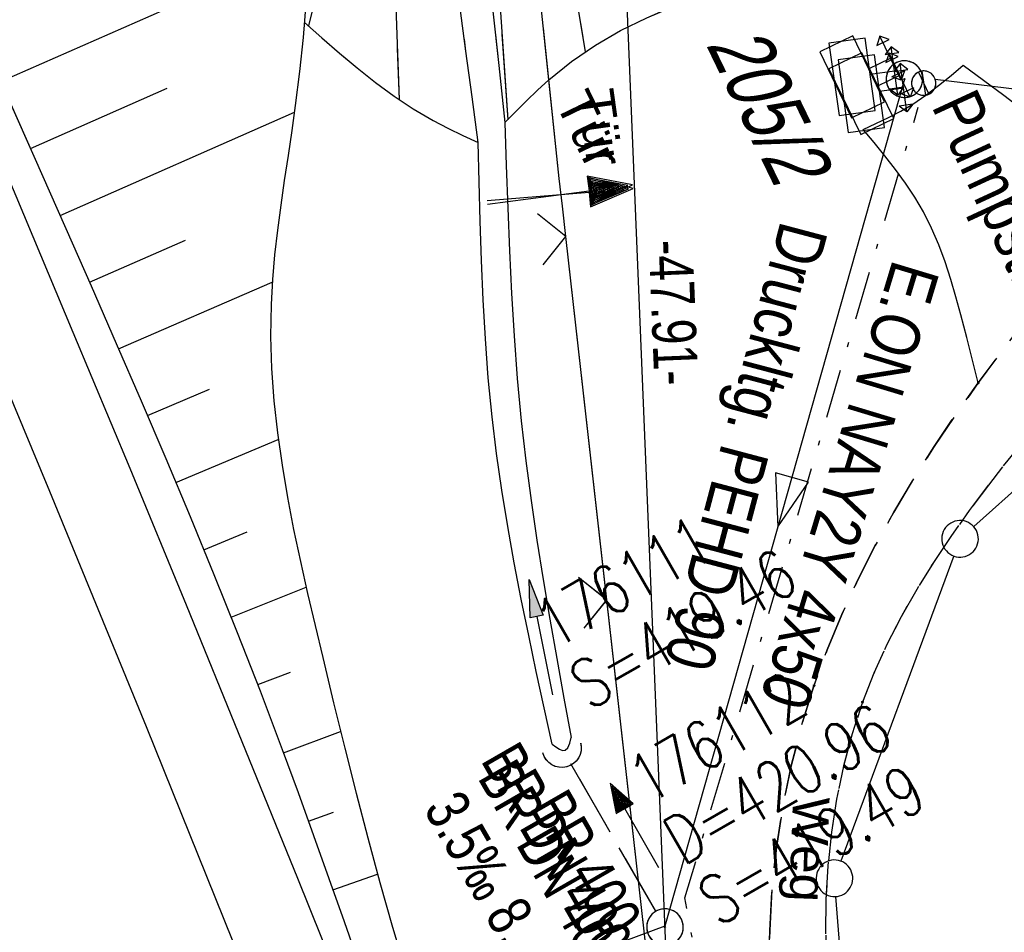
# Model space of a CAD drawing. Extents: x 508513 to 509174, y 450079 to 451036.
# Tile 8 of 51: x 509019 to 509059, y 450170 to 450207. Entities that reach past the tile are written whole.
import ezdxf
from ezdxf.enums import TextEntityAlignment as Align

# ---------------------------------------------------------------- set-up
doc = ezdxf.new("R2010")
doc.units = 0
doc.header["$LTSCALE"] = 10
doc.header["$MEASUREMENT"] = 0
for name, pattern in [('AUSGEZOGEN', [0]), ('LT00', [0]), ('LT08', [0.42, 0.2, -0.1, 0.02, -0.1]), ('LT11', [0.3, 0.2, -0.1]), ('LT12', [0.4, 0.3, -0.1]), ('STRICHLINIE2', [0.375, 0.25, -0.125])]:
    doc.linetypes.add(name, pattern=pattern)
doc.layers.get('0').update_dxf_attribs({"linetype": 'LT00'})
for name, color, linetype in [('--EK_FBR', 250, 'LT00'), ('--EK_Halt-Pfeil', 4, 'LT00'), ('--EK_Haltung', 7, 'STRICHLINIE2'), ('--EK_Haltung-Text', 140, 'LT00'), ('--EK_Schacht-Text', 5, 'LT00'), ('--EL_DFK_AB_L', 21, 'LT00'), ('--EL_Halt-Pfeil', 4, 'LT00'), ('--EL_Haltung', 182, 'STRICHLINIE2'), ('--EL_Haltung-Text', 182, 'LT00'), ('ABSTAND', 8, 'LT00'), ('ABWASSERLTG', 24, 'LT00'), ('ABWASSERLTG_FLIEßPF', 26, 'Continuous'), ('ABWASSERLTG_TEXT', 26, 'Continuous'), ('DFK_AB_L', 21, 'LT00'), ('DFK_FLUR_NR', 250, 'LT00'), ('DFK_GZPKT', 250, 'LT00'), ('DFK_KATASTER', 250, 'LT00'), ('DL', 182, 'LT12'), ('DL_PFEIL', 201, 'LT00'), ('DL_TEXT', 182, 'LT00'), ('FELDWEG_TEXT', 250, 'Continuous'), ('PFEIL', 140, 'AUSGEZOGEN'), ('STROM_TEXT', 80, 'Continuous'), ('STROM_UNTER', 80, 'LT08'), ('TOR_TEXT_A', 11, 'Continuous'), ('TOR_TEXT_B', 11, 'Continuous'), ('V122_AFBR_BAB', 250, 'LT00'), ('V122_BOESCH', 250, 'LT00'), ('V122_BOSCHUNG', 250, 'LT00'), ('V122_FELDWEG', 250, 'LT11'), ('V122_GRABEN', 250, 'LT00'), ('V122_KA_PRUF', 182, 'LT00'), ('V122_LD_MARK', 250, 'LT00'), ('V122_RAUHGE', 250, 'LT00'), ('V122_STROM', 80, 'LT00'), ('V122_TOR', 10, 'LT00'), ('V122_UK_DURCH', 182, 'LT00'), ('V122_W_SCHIEB', 130, 'LT00'), ('V122_ZAUN', 40, 'LT00'), ('V123_AFBR_BAB', 250, 'LT00'), ('V123_BOESCH', 250, 'LT00'), ('V123_BOSCHUNG', 250, 'LT00'), ('V123_FELDWEG', 250, 'LT11'), ('V123_GRABEN', 250, 'LT00'), ('V123_KA_PRUF', 182, 'LT00'), ('V123_LD_MARK', 250, 'LT00'), ('V123_RAUHGE', 250, 'LT00'), ('V123_STROM', 80, 'LT00'), ('V123_TOR', 10, 'LT00'), ('V123_UK_DURCH', 182, 'LT00'), ('V123_W_SCHIEB', 130, 'LT00'), ('V123_ZAUN', 40, 'LT00')]:
    doc.layers.add(name, color=color, linetype=linetype)
doc.styles.add('Beschrift', font='ARIAL.TTF')
doc.styles.add('Haltungsbeschriftung', font='ARIAL.TTF', dxfattribs={"width": 0.75})
doc.styles.add('schachtbeschriftung', font='romans.shx', dxfattribs={"width": 0.75, "height": 2})
doc.styles.get("Standard").update_dxf_attribs({"font": 'ARIAL.TTF'})
doc.styles.add('Versorgungsltg', font='ARIAL.TTF', dxfattribs={"width": 0.8, "height": 2})

# ---------------------------------------------------------------- blocks, each defined once
blk = doc.blocks.new('SYMB7010')
at = {"color": 0, "linetype": 'ByBlock'}
for points in [[(-0.031408, 0.499213), (-0.093728, 0.49134), (-0.15457, 0.475719), (-0.212975, 0.452595), (-0.268021, 0.422333), (-0.31884, 0.385411), (-0.36463, 0.342411), (-0.40467, 0.29401), (-0.438329, 0.240973), (-0.465074, 0.184136), (-0.484486, 0.124395), (-0.496256, 0.062692), (-0.5002, 0)], [(0.5002, 0), (0.496256, 0.062692), (0.484485, 0.124395), (0.465074, 0.184136), (0.438329, 0.240973), (0.40467, 0.29401), (0.36463, 0.342411), (0.31884, 0.385411), (0.268021, 0.422333), (0.212975, 0.452595), (0.15457, 0.475719), (0.093728, 0.49134), (0.031408, 0.499213), (-0.031408, 0.499213)], [(-0.5002, 0), (-0.496256, -0.062692), (-0.484486, -0.124395), (-0.465075, -0.184136), (-0.438329, -0.240973), (-0.404671, -0.29401), (-0.36463, -0.342411), (-0.31884, -0.385411), (-0.268021, -0.422333), (-0.212975, -0.452595), (-0.154571, -0.475719), (-0.093728, -0.49134), (-0.031408, -0.499213), (0.031408, -0.499213)], [(0.031408, -0.499213), (0.093728, -0.491341), (0.15457, -0.475719), (0.212975, -0.452595), (0.268021, -0.422333), (0.31884, -0.385411), (0.36463, -0.342411), (0.404671, -0.294011), (0.438329, -0.240974), (0.465075, -0.184136), (0.484486, -0.124395), (0.496256, -0.062692), (0.500201, 0)]]:
    blk.add_lwpolyline(points, dxfattribs=at)
blk = doc.blocks.new('SYMB0011')
at = {"color": 0, "linetype": 'ByBlock'}
for p, q in [((0.5, 0), (-0.5, 0)), ((0, 0.5), (0, -0.5))]:
    blk.add_line(p, q, dxfattribs=at)
blk = doc.blocks.new('SYMB0003')
at = {"color": 0, "linetype": 'ByBlock'}
for p, q in [((-0.015712, 0), (0.010166, 0.012015)), ((0, -0.021257), (-0.015712, 0)), ((0.010166, 0.012015), (0, -0.021257))]:
    blk.add_line(p, q, dxfattribs=at)
for points in [[(-0.031395, 0.499013), (-0.093691, 0.491144), (-0.154509, 0.475528), (-0.21289, 0.452414), (-0.267913, 0.422164), (-0.318712, 0.385257), (-0.364484, 0.342274), (-0.404509, 0.293893), (-0.438154, 0.240877), (-0.464888, 0.184062), (-0.484292, 0.124345), (-0.496058, 0.062667), (-0.5, 0)], [(0.5, 0), (0.496057, 0.062667), (0.484292, 0.124345), (0.464888, 0.184062), (0.438153, 0.240877), (0.404509, 0.293893), (0.364484, 0.342274), (0.318712, 0.385257), (0.267913, 0.422164), (0.21289, 0.452414), (0.154509, 0.475528), (0.093691, 0.491144), (0.031395, 0.499013), (-0.031395, 0.499013)], [(-0.5, 0), (-0.496058, -0.062667), (-0.484292, -0.124345), (-0.464888, -0.184062), (-0.438154, -0.240877), (-0.404509, -0.293893), (-0.364485, -0.342274), (-0.318712, -0.385257), (-0.267914, -0.422164), (-0.21289, -0.452414), (-0.154509, -0.475529), (-0.093691, -0.491144), (-0.031395, -0.499014), (0.031395, -0.499014)], [(0.031395, -0.499014), (0.093691, -0.491144), (0.154509, -0.475529), (0.21289, -0.452414), (0.267914, -0.422164), (0.318712, -0.385257), (0.364485, -0.342274), (0.404509, -0.293893), (0.438154, -0.240877), (0.464889, -0.184062), (0.484292, -0.124345), (0.496058, -0.062667), (0.5, 0)]]:
    blk.add_lwpolyline(points, dxfattribs=at)
blk = doc.blocks.new('SYMB0070')
at = {"color": 0, "linetype": 'ByBlock'}
for p, q in [((0.5, 0), (0.2, 0.1)), ((0.2, 0.1), (0.2, 0)), ((0.468, 0), (0.21, 0.086)), ((0.21, 0.086), (0.21, -0.086)), ((-0.5, 0), (0.2, 0)), ((0.21, -0.086), (0.468, 0)), ((0.22, -0.072), (0.437, 0)), ((0.23, -0.058), (0.405, 0)), ((0.24, -0.045), (0.374, 0)), ((0.342, 0), (0.25, 0.031)), ((0.25, 0.031), (0.25, -0.031)), ((0.25, -0.031), (0.342, 0)), ((0.26, -0.017), (0.31, 0)), ((0.27, -0.003), (0.279, 0))]:
    blk.add_line(p, q, dxfattribs=at)
for points in [[(0.437, 0), (0.22, 0.072), (0.22, -0.072)], [(0.2, 0), (0.2, -0.1), (0.5, 0)], [(0.405, 0), (0.23, 0.058), (0.23, -0.058)], [(0.374, 0), (0.24, 0.045), (0.24, -0.045)], [(0.31, 0), (0.26, 0.017), (0.26, -0.017)], [(0.279, 0), (0.27, 0.003), (0.27, -0.003)]]:
    blk.add_lwpolyline(points, dxfattribs=at)
blk = doc.blocks.new('SYMB1119')
at = {"color": 0, "linetype": 'ByBlock'}
blk.add_line((-0.5, 0), (0.5, 0), dxfattribs=at)
for points in [[(-0.031395, 0.499013), (-0.093691, 0.491144), (-0.154509, 0.475528), (-0.21289, 0.452414), (-0.267913, 0.422164), (-0.318712, 0.385257), (-0.364484, 0.342274), (-0.404509, 0.293893), (-0.438154, 0.240877), (-0.464888, 0.184062), (-0.484292, 0.124345), (-0.496058, 0.062667), (-0.5, 0)], [(0.5, 0), (0.496057, 0.062667), (0.484292, 0.124345), (0.464888, 0.184062), (0.438153, 0.240877), (0.404509, 0.293893), (0.364484, 0.342274), (0.318712, 0.385257), (0.267913, 0.422164), (0.21289, 0.452414), (0.154509, 0.475528), (0.093691, 0.491144), (0.031395, 0.499013), (-0.031395, 0.499013)], [(-0.5, 0), (-0.496058, -0.062667), (-0.484292, -0.124345), (-0.464888, -0.184062), (-0.438154, -0.240877), (-0.404509, -0.293893), (-0.364485, -0.342274), (-0.318712, -0.385257), (-0.267914, -0.422164), (-0.21289, -0.452414), (-0.154509, -0.475529), (-0.093691, -0.491144), (-0.031395, -0.499014), (0.031395, -0.499014)], [(0.031395, -0.499014), (0.093691, -0.491144), (0.154509, -0.475529), (0.21289, -0.452414), (0.267914, -0.422164), (0.318712, -0.385257), (0.364485, -0.342274), (0.404509, -0.293893), (0.438154, -0.240877), (0.464889, -0.184062), (0.484292, -0.124345), (0.496058, -0.062667), (0.5, 0)]]:
    blk.add_lwpolyline(points, dxfattribs=at)
blk = doc.blocks.new('SYMB0024')
at = {"color": 0, "linetype": 'ByBlock'}
for p, q in [((-0.5, 0.5), (0, 0)), ((0, 0), (0.5, 0.5))]:
    blk.add_line(p, q, dxfattribs=at)
blk = doc.blocks.new('Pfreil3')
at = {"layer": 'PFEIL'}
blk.add_hatch(color=256, dxfattribs=at).paths.add_polyline_path([(-1.549, 0.273), (-1.549, -0.273), (0, 0)])
for p, q in [((-1.549, 0), (-4.831, 0)), ((-1.549, -0.273), (-1.549, 0.273)), ((-1.549, 0.273), (0, 0)), ((0, 0), (-1.549, -0.273))]:
    blk.add_line(p, q, dxfattribs=at)
blk = doc.blocks.new('SYMB0702')
at = {"color": 0, "linetype": 'ByBlock'}
for p, q in [((0.071716, 0.203284), (0.071716, 0.146716)), ((0.1, 0.175), (-0.1, 0.175)), ((0, 0.075), (0, 0.175))]:
    blk.add_line(p, q, dxfattribs=at)
for points in [[(-0.071716, 0.203284), (-0.1, 0.175), (-0.071716, 0.146716), (-0.071716, 0.203284)], [(0.071716, 0.203284), (0.1, 0.175), (0.071716, 0.146716)], [(0.15, 0.075), (-0.15, 0.075), (-0.15, -0.075), (0.15, -0.075), (0.15, 0.075)]]:
    blk.add_lwpolyline(points, dxfattribs=at)
blk = doc.blocks.new('SYMB1107')
at = {"color": 0, "linetype": 'ByBlock'}
for points in [[(-0.2, 0), (-0.196157, 0.039018), (-0.184776, 0.076537), (-0.166294, 0.111114), (-0.141421, 0.141421), (-0.111114, 0.166294), (-0.076537, 0.184776), (-0.039018, 0.196157), (0, 0.2)], [(0, 0.2), (0.039018, 0.196157), (0.076537, 0.184776), (0.111114, 0.166294), (0.141421, 0.141421), (0.166294, 0.111114), (0.184776, 0.076537), (0.196157, 0.039018), (0.2, 0)]]:
    blk.add_lwpolyline(points, dxfattribs=at)
blk = doc.blocks.new('ABWASSER-FLIEßPF')
at = {"layer": 'ABWASSERLTG_FLIEßPF'}
for p, q in [((0, 0), (-2.109, 0.703)), ((-2.109, 0.703), (-2.109, -0.703)), ((-2.109, -0.703), (0, 0))]:
    blk.add_line(p, q, dxfattribs=at)

msp = doc.modelspace()

# ---------------------------------------------------------------- linework, layer by layer
at = {"layer": '--EK_FBR', "linetype": 'LT11', "flags": 128}
for points in [[(509079.614, 450253.232), (509079.553, 450251.525), (509079.496, 450249.816), (509079.449, 450248.103), (509079.416, 450246.386), (509079.402, 450244.663), (509079.412, 450242.931), (509079.45, 450241.19), (509079.522, 450239.437), (509079.632, 450237.672), (509079.784, 450235.892), (509079.921, 450234.601), (509080.077, 450233.304), (509080.243, 450232.003), (509080.413, 450230.7), (509080.58, 450229.397), (509080.738, 450228.096), (509080.879, 450226.8), (509080.997, 450225.51), (509081.084, 450224.228), (509081.135, 450222.958), (509081.141, 450221.699), (509081.097, 450220.456), (509080.996, 450219.23), (509080.829, 450218.023), (509080.592, 450216.837), (509080.276, 450215.674), (509079.875, 450214.537), (509079.382, 450213.427), (509078.926, 450212.574), (509078.414, 450211.741), (509077.851, 450210.93), (509077.244, 450210.144), (509076.596, 450209.386), (509075.914, 450208.655), (509075.203, 450207.956), (509074.392, 450207.222), (509073.557, 450206.522), (509072.702, 450205.85), (509071.833, 450205.199), (509070.954, 450204.563), (509070.07, 450203.936), (509069.185, 450203.312), (509068.304, 450202.684), (509067.432, 450202.047), (509066.574, 450201.394), (509065.734, 450200.718), (509064.678, 450199.802), (509063.659, 450198.843), (509062.675, 450197.844), (509061.722, 450196.809), (509060.8, 450195.743), (509059.906, 450194.649), (509059.038, 450193.531), (509058.194, 450192.393), (509057.277, 450191.101), (509056.392, 450189.788), (509055.543, 450188.455), (509054.735, 450187.099), (509053.972, 450185.721), (509053.258, 450184.32), (509052.599, 450182.894), (509051.998, 450181.444), (509051.46, 450179.969), (509050.954, 450178.346), (509050.527, 450176.697), (509050.182, 450175.027), (509049.919, 450173.341), (509049.739, 450171.643), (509049.644, 450169.938), (509049.634, 450168.231), (509049.716, 450166.443), (509049.891, 450164.662), (509050.155, 450162.892), (509050.504, 450161.137), (509050.937, 450159.401), (509051.449, 450157.689), (509052.037, 450156.004), (509052.534, 450154.741), (509053.068, 450153.495), (509053.636, 450152.264), (509054.233, 450151.046), (509054.854, 450149.839), (509055.495, 450148.641), (509056.15, 450147.452), (509056.495, 450146.839), (509056.495, 450146.839)], [(509082.31, 450253.395), (509082.09, 450235.891), (509082.101, 450234.79), (509082.158, 450233.683), (509082.254, 450232.571), (509082.379, 450231.456), (509082.529, 450230.339), (509082.693, 450229.22), (509082.867, 450228.101), (509083.041, 450226.983), (509083.209, 450225.867), (509083.364, 450224.753), (509083.497, 450223.644), (509083.601, 450222.54), (509083.669, 450221.442), (509083.694, 450220.351), (509083.668, 450219.268), (509083.584, 450218.195), (509083.433, 450217.132), (509083.21, 450216.081), (509082.906, 450215.042), (509082.589, 450214.192), (509082.218, 450213.359), (509081.798, 450212.547), (509081.281, 450211.678), (509080.717, 450210.841), (509080.111, 450210.033), (509079.468, 450209.251), (509078.795, 450208.492), (509078.097, 450207.754), (509077.379, 450207.033), (509076.647, 450206.326), (509075.701, 450205.442), (509074.745, 450204.573), (509073.781, 450203.715), (509072.814, 450202.864), (509071.845, 450202.018), (509070.877, 450201.171), (509069.916, 450200.32), (509068.962, 450199.462), (509068.019, 450198.592), (509066.38, 450197.013), (509064.784, 450195.386), (509063.229, 450193.714), (509061.711, 450191.998), (509060.23, 450190.238), (509059.411, 450189.227), (509058.609, 450188.202), (509057.828, 450187.16), (509057.075, 450186.101), (509056.355, 450185.022), (509055.674, 450183.923), (509055.037, 450182.803), (509054.45, 450181.659), (509053.919, 450180.491), (509053.449, 450179.297), (509053.021, 450177.998), (509052.668, 450176.673), (509052.386, 450175.327), (509052.173, 450173.965), (509052.029, 450172.59), (509051.951, 450171.209), (509051.937, 450169.826), (509051.985, 450168.445), (509052.104, 450166.96), (509052.291, 450165.485), (509052.539, 450164.021), (509052.846, 450162.569), (509053.208, 450161.129), (509053.621, 450159.703), (509054.081, 450158.292), (509054.583, 450156.897), (509055.142, 450155.474), (509055.739, 450154.068), (509056.368, 450152.676), (509057.025, 450151.297), (509057.705, 450149.928), (509058.404, 450148.569), (509058.744, 450147.927), (509058.744, 450147.927)]]:
    msp.add_lwpolyline(points, dxfattribs=at)
at = {"layer": '--EK_FBR'}
for points in [[(509014.815, 450209.298), (509016.78, 450204.682), (509018.734, 450200.061), (509021.078, 450194.479), (509023.405, 450188.891), (509025.716, 450183.296), (509028.009, 450177.693), (509030.283, 450172.083), (509032.247, 450167.191), (509034.196, 450162.292), (509036.127, 450157.387), (509038.041, 450152.475), (509039.936, 450147.556), (509041.812, 450142.629), (509042.735, 450140.18)], [(509017.195, 450203.701), (509018.734, 450200.061), (509021.078, 450194.479), (509023.405, 450188.891), (509025.716, 450183.296), (509028.009, 450177.693), (509030.283, 450172.083), (509032.247, 450167.191), (509034.196, 450162.292), (509036.127, 450157.387), (509038.041, 450152.475), (509039.936, 450147.556), (509041.812, 450142.629), (509042.735, 450140.18)]]:
    msp.add_lwpolyline(points, dxfattribs=at)
at = {"layer": '--EK_Haltung'}
msp.add_line((509044.977, 450170.725), (509041.494, 450176.772), dxfattribs=at)
at = {"layer": '--EL_DFK_AB_L'}
msp.add_line((509043.471, 450215.65), (509045.37, 450169.279), dxfattribs=at)
at = {"layer": '--EL_Haltung'}
msp.add_line((509044.977, 450170.725), (509041.494, 450176.772), dxfattribs=at)
at = {"layer": 'ABWASSERLTG', "flags": 128}
for points in [[(509159.877, 450232.719), (509141.255, 450228.056), (509080.722, 450201.865), (509056.435, 450204.832)], [(509055.17, 450204.851), (509045.348, 450170.112), (508999.984, 450153.243), (508999.414, 450147.176)]]:
    msp.add_lwpolyline(points, dxfattribs=at)
at = {"layer": 'DFK_AB_L'}
msp.add_line((509043.471, 450215.65), (509045.37, 450169.279), dxfattribs=at)
at = {"layer": 'DFK_KATASTER'}
for p, q in [((509079.271, 450205.509), (509058.01, 450186.499)), ((509057.19, 450185.295), (509052.561, 450172.783)), ((509053.161, 450161.346), (509052.36, 450171.332))]:
    msp.add_line(p, q, dxfattribs=at)
at = {"layer": 'DL'}
msp.add_line((509044.977, 450170.725), (509041.494, 450176.772), dxfattribs=at)
at = {"layer": 'STROM_UNTER', "flags": 128}
msp.add_lwpolyline([(509000.003, 450119.504), (508999.316, 450124.183), (508999.57, 450136.975), (508999.904, 450147.325), (509000.414, 450152.193), (509001.916, 450153.673), (509043.943, 450169.247), (509046.548, 450169.174), (509046.172, 450171.282), (509055.735, 450203.704)], dxfattribs=at)
at = {"layer": 'V122_AFBR_BAB'}
for points in [[(509014.815, 450209.298), (509016.78, 450204.682), (509018.734, 450200.061), (509021.078, 450194.479), (509023.405, 450188.891), (509025.716, 450183.296), (509028.009, 450177.693), (509030.283, 450172.083), (509032.247, 450167.191), (509034.196, 450162.292), (509036.127, 450157.387), (509038.041, 450152.475), (509039.936, 450147.556), (509041.812, 450142.629), (509042.735, 450140.18)], [(509053.471, 450202.788), (509053.993, 450203.028), (509054.51, 450203.275), (509055.017, 450203.538), (509055.509, 450203.825), (509056.05, 450204.189), (509056.571, 450204.583), (509057.08, 450204.998), (509057.582, 450205.423)], [(509057.582, 450205.423), (509058.413, 450204.812), (509059.241, 450204.195), (509060.065, 450203.563), (509060.586, 450203.154), (509061.109, 450202.748), (509061.642, 450202.36), (509062.19, 450202.001), (509062.759, 450201.685), (509063.324, 450201.431), (509063.91, 450201.218), (509064.51, 450201.035), (509065.119, 450200.871), (509065.734, 450200.718)], [(509058.194, 450192.393), (509057.962, 450193.324), (509057.725, 450194.256), (509057.481, 450195.189), (509057.282, 450195.916), (509057.07, 450196.64), (509056.838, 450197.355), (509056.578, 450198.059), (509056.285, 450198.745), (509055.952, 450199.41), (509055.601, 450200.008), (509055.216, 450200.587), (509054.803, 450201.151), (509054.371, 450201.703), (509053.924, 450202.247), (509053.471, 450202.788)]]:
    msp.add_lwpolyline(points, dxfattribs=at)
at = {"layer": 'V122_BOESCH'}
for points in [[(509038.79, 450203.065), (509039.231, 450203.518), (509039.675, 450203.966), (509040.127, 450204.401), (509040.588, 450204.82), (509041.523, 450205.571), (509042.505, 450206.241), (509043.533, 450206.838), (509044.601, 450207.367), (509045.705, 450207.835), (509046.843, 450208.249), (509048.009, 450208.613), (509049.2, 450208.936), (509050.412, 450209.222), (509051.641, 450209.479), (509052.883, 450209.712), (509054.134, 450209.929), (509055.391, 450210.134), (509056.649, 450210.335), (509057.904, 450210.537), (509059.152, 450210.748), (509060.391, 450210.972)], [(509030.621, 450207.951), (509030.512, 450206.553), (509030.369, 450205.158), (509030.195, 450203.77), (509030.05, 450202.741), (509029.897, 450201.717), (509029.744, 450200.696), (509029.596, 450199.677), (509029.462, 450198.661), (509029.346, 450197.646), (509029.257, 450196.631), (509029.2, 450195.615), (509029.182, 450194.298), (509029.225, 450192.979), (509029.321, 450191.659), (509029.465, 450190.339), (509029.651, 450189.019), (509029.874, 450187.7), (509030.126, 450186.382), (509030.403, 450185.066), (509030.697, 450183.752), (509031.004, 450182.441), (509031.317, 450181.134), (509031.767, 450179.271), (509032.222, 450177.417), (509032.686, 450175.57), (509033.164, 450173.732), (509033.661, 450171.901), (509034.181, 450170.078), (509034.728, 450168.262)], [(509030.567, 450207.178), (509031.284, 450206.544), (509032.006, 450205.918), (509032.736, 450205.307), (509033.481, 450204.717), (509034.244, 450204.158), (509035.029, 450203.635), (509035.843, 450203.157), (509036.45, 450202.841), (509037.069, 450202.543), (509037.694, 450202.253)], [(509018.168, 450204.651), (509019.479, 450201.687), (509020.787, 450198.723), (509021.822, 450196.369), (509022.852, 450194.012), (509023.874, 450191.652), (509024.884, 450189.287), (509025.88, 450186.917), (509026.859, 450184.539), (509027.818, 450182.154), (509028.753, 450179.759), (509029.663, 450177.354), (509030.309, 450175.597), (509030.943, 450173.835), (509031.57, 450172.071), (509032.193, 450170.306), (509032.818, 450168.541)]]:
    msp.add_lwpolyline(points, dxfattribs=at)
at = {"layer": 'V122_BOSCHUNG'}
for p, q in [((509038.015, 450216.09), (509038.908, 450203.187)), ((509032.87, 450215.422), (509030.731, 450207.033)), ((509041.226, 450211.16), (509042.085, 450205.967)), ((509018.124, 450204.749), (509030.711, 450210.294)), ((509034.255, 450209.647), (509034.447, 450204.018)), ((509019.338, 450202.006), (509024.942, 450204.474)), ((509020.55, 450199.261), (509030.157, 450203.494)), ((509021.753, 450196.526), (509025.696, 450198.25)), ((509022.948, 450193.791), (509029.25, 450196.525)), ((509024.13, 450191.055), (509026.672, 450192.138)), ((509025.298, 450188.306), (509029.499, 450190.076)), ((509026.444, 450185.552), (509028.223, 450186.284)), ((509027.564, 450182.789), (509030.636, 450184.019)), ((509028.652, 450180.02), (509029.995, 450180.535)), ((509029.71, 450177.229), (509032.053, 450178.101)), ((509030.732, 450174.423), (509031.762, 450174.793)), ((509031.735, 450171.603), (509033.565, 450172.249))]:
    msp.add_line(p, q, dxfattribs=at)
at = {"layer": 'V122_FELDWEG', "linetype": 'LT11', "flags": 128}
for points in [[(509056.495, 450146.839), (509056.15, 450147.452), (509055.495, 450148.641), (509054.854, 450149.839), (509054.233, 450151.046), (509053.636, 450152.264), (509053.068, 450153.495), (509052.534, 450154.741), (509052.037, 450156.004), (509051.449, 450157.689), (509050.937, 450159.401), (509050.504, 450161.137), (509050.155, 450162.892), (509049.891, 450164.662), (509049.716, 450166.443), (509049.634, 450168.231), (509049.644, 450169.938), (509049.739, 450171.643), (509049.919, 450173.341), (509050.182, 450175.027), (509050.527, 450176.697), (509050.954, 450178.346), (509051.46, 450179.969), (509051.998, 450181.444), (509052.599, 450182.894), (509053.258, 450184.32), (509053.972, 450185.721), (509054.735, 450187.099), (509055.543, 450188.455), (509056.392, 450189.788), (509057.277, 450191.101), (509058.194, 450192.393), (509059.038, 450193.531), (509059.906, 450194.649), (509060.8, 450195.743), (509061.722, 450196.809), (509062.675, 450197.844), (509063.659, 450198.843), (509064.678, 450199.802), (509065.734, 450200.718), (509066.574, 450201.394), (509067.432, 450202.047), (509068.304, 450202.684), (509069.185, 450203.312), (509070.07, 450203.936), (509070.954, 450204.563), (509071.833, 450205.199), (509072.702, 450205.85), (509073.557, 450206.522), (509074.392, 450207.222), (509075.203, 450207.956), (509075.914, 450208.655), (509076.596, 450209.386), (509077.244, 450210.144), (509077.851, 450210.93), (509078.414, 450211.741), (509078.926, 450212.574), (509079.382, 450213.427), (509079.875, 450214.537), (509080.276, 450215.674), (509080.592, 450216.837), (509080.829, 450218.023), (509080.996, 450219.23), (509081.097, 450220.456), (509081.141, 450221.699), (509081.135, 450222.958), (509081.084, 450224.228), (509080.997, 450225.51), (509080.879, 450226.8), (509080.738, 450228.096), (509080.58, 450229.397), (509080.413, 450230.7), (509080.243, 450232.003), (509080.077, 450233.304), (509079.921, 450234.601), (509079.784, 450235.892), (509079.632, 450237.672), (509079.522, 450239.437), (509079.45, 450241.19), (509079.412, 450242.931), (509079.402, 450244.663), (509079.416, 450246.386), (509079.449, 450248.103), (509079.496, 450249.816), (509079.553, 450251.525), (509079.614, 450253.232)], [(509082.31, 450253.395), (509082.09, 450235.891), (509082.101, 450234.79), (509082.158, 450233.683), (509082.254, 450232.571), (509082.379, 450231.456), (509082.529, 450230.339), (509082.693, 450229.22), (509082.867, 450228.101), (509083.041, 450226.983), (509083.209, 450225.867), (509083.364, 450224.753), (509083.497, 450223.644), (509083.601, 450222.54), (509083.669, 450221.442), (509083.694, 450220.351), (509083.668, 450219.268), (509083.584, 450218.195), (509083.433, 450217.132), (509083.21, 450216.081), (509082.906, 450215.042), (509082.589, 450214.192), (509082.218, 450213.359), (509081.798, 450212.547), (509081.281, 450211.678), (509080.717, 450210.841), (509080.111, 450210.033), (509079.468, 450209.251), (509078.795, 450208.492), (509078.097, 450207.754), (509077.379, 450207.033), (509076.647, 450206.326), (509075.701, 450205.442), (509074.745, 450204.573), (509073.781, 450203.715), (509072.814, 450202.864), (509071.845, 450202.018), (509070.877, 450201.171), (509069.916, 450200.32), (509068.962, 450199.462), (509068.019, 450198.592), (509066.38, 450197.013), (509064.784, 450195.386), (509063.229, 450193.714), (509061.711, 450191.998), (509060.23, 450190.238), (509059.411, 450189.227), (509058.609, 450188.202), (509057.828, 450187.16), (509057.075, 450186.101), (509056.355, 450185.022), (509055.674, 450183.923), (509055.037, 450182.803), (509054.45, 450181.659), (509053.919, 450180.491), (509053.449, 450179.297), (509053.021, 450177.998), (509052.668, 450176.673), (509052.386, 450175.327), (509052.173, 450173.965), (509052.029, 450172.59), (509051.951, 450171.209), (509051.937, 450169.826), (509051.985, 450168.445), (509052.104, 450166.96), (509052.291, 450165.485), (509052.539, 450164.021), (509052.846, 450162.569), (509053.208, 450161.129), (509053.621, 450159.703), (509054.081, 450158.292), (509054.583, 450156.897), (509055.142, 450155.474), (509055.739, 450154.068), (509056.368, 450152.676), (509057.025, 450151.297), (509057.705, 450149.928), (509058.404, 450148.569), (509058.744, 450147.927)]]:
    msp.add_lwpolyline(points, dxfattribs=at)
at = {"layer": 'V122_GRABEN'}
for points in [[(509038.79, 450203.065), (509038.844, 450201.313), (509038.903, 450199.562), (509038.973, 450197.812), (509039.059, 450196.063), (509039.165, 450194.317), (509039.297, 450192.574), (509039.461, 450190.833), (509039.646, 450189.203), (509039.86, 450187.575), (509040.097, 450185.95), (509040.355, 450184.328), (509040.629, 450182.706), (509040.915, 450181.087), (509041.209, 450179.468), (509041.507, 450177.849)], [(509040.726, 450177.583), (509040.4, 450179.067), (509040.077, 450180.552), (509039.763, 450182.037), (509039.46, 450183.524), (509039.173, 450185.012), (509038.907, 450186.503), (509038.664, 450187.997), (509038.449, 450189.494), (509038.266, 450190.995), (509038.109, 450192.595), (509037.987, 450194.198), (509037.894, 450195.805), (509037.823, 450197.415), (509037.771, 450199.027), (509037.729, 450200.64), (509037.694, 450202.253)], [(509040.726, 450177.583), (509040.878, 450177.471), (509041.024, 450177.378), (509041.155, 450177.323), (509041.266, 450177.326), (509041.372, 450177.43), (509041.447, 450177.619), (509041.507, 450177.849)]]:
    msp.add_lwpolyline(points, dxfattribs=at)
at = {"layer": 'V122_LD_MARK'}
msp.add_lwpolyline([(508978.005, 450282.181), (508981.309, 450275.232), (508984.591, 450268.272), (508987.848, 450261.301), (508991.081, 450254.318), (508994.287, 450247.324), (508997.467, 450240.317), (509000.618, 450233.297), (509003.741, 450226.264), (509007.921, 450216.721), (509012.044, 450207.154), (509016.112, 450197.563), (509020.123, 450187.947), (509024.076, 450178.308), (509027.971, 450168.645), (509031.808, 450158.959), (509035.585, 450149.249), (509039.302, 450139.516), (509039.618, 450138.672)], dxfattribs=at)
at = {"layer": 'V122_RAUHGE'}
for points in [[(509037.431, 450216.051), (509037.608, 450214.255), (509037.788, 450212.458), (509038.03, 450210.109), (509038.279, 450207.761), (509038.533, 450205.413), (509038.79, 450203.065)], [(509037.694, 450202.253), (509037.441, 450204.127), (509037.191, 450206.001), (509036.947, 450207.875), (509036.712, 450209.751), (509036.489, 450211.628), (509036.337, 450212.989), (509036.189, 450214.35), (509036.045, 450215.711)]]:
    msp.add_lwpolyline(points, dxfattribs=at)
at = {"layer": 'V122_ZAUN'}
for p, q in [((509042.969, 450183.491), (509041.288, 450198.396)), ((509044.65, 450168.585), (509042.969, 450183.491))]:
    msp.add_line(p, q, dxfattribs=at)
msp.add_lwpolyline([(509041.288, 450198.396), (509041.147, 450199.647), (509041.011, 450200.779), (509039.695, 450213.311)], dxfattribs=at)
at = {"layer": 'V123_AFBR_BAB'}
for points in [[(509053.471, 450202.788), (509053.993, 450203.028), (509054.51, 450203.275), (509055.017, 450203.538), (509055.509, 450203.825), (509056.05, 450204.189), (509056.571, 450204.583), (509057.08, 450204.998), (509057.582, 450205.423)], [(509057.582, 450205.423), (509058.413, 450204.812), (509059.241, 450204.195), (509060.065, 450203.563), (509060.586, 450203.154), (509061.109, 450202.748), (509061.642, 450202.36), (509062.19, 450202.001), (509062.759, 450201.685), (509063.324, 450201.431), (509063.91, 450201.218), (509064.51, 450201.035), (509065.119, 450200.871), (509065.734, 450200.718)], [(509017.195, 450203.701), (509018.734, 450200.061), (509021.078, 450194.479), (509023.405, 450188.891), (509025.716, 450183.296), (509028.009, 450177.693), (509030.283, 450172.083), (509032.247, 450167.191), (509034.196, 450162.292), (509036.127, 450157.387), (509038.041, 450152.475), (509039.936, 450147.556), (509041.812, 450142.629), (509042.735, 450140.18)], [(509058.194, 450192.393), (509057.962, 450193.324), (509057.725, 450194.256), (509057.481, 450195.189), (509057.282, 450195.916), (509057.07, 450196.64), (509056.838, 450197.355), (509056.578, 450198.059), (509056.285, 450198.745), (509055.952, 450199.41), (509055.601, 450200.008), (509055.216, 450200.587), (509054.803, 450201.151), (509054.371, 450201.703), (509053.924, 450202.247), (509053.471, 450202.788)]]:
    msp.add_lwpolyline(points, dxfattribs=at)
at = {"layer": 'V123_BOESCH'}
for points in [[(509038.79, 450203.065), (509039.231, 450203.518), (509039.675, 450203.966), (509040.127, 450204.401), (509040.588, 450204.82), (509041.523, 450205.57), (509042.505, 450206.241), (509043.533, 450206.838), (509044.601, 450207.367), (509045.17, 450207.608)], [(509030.409, 450205.547), (509030.369, 450205.158), (509030.195, 450203.77), (509030.05, 450202.741), (509029.897, 450201.717), (509029.744, 450200.696), (509029.596, 450199.677), (509029.462, 450198.661), (509029.346, 450197.646), (509029.257, 450196.63), (509029.2, 450195.615), (509029.182, 450194.298), (509029.225, 450192.979), (509029.321, 450191.659), (509029.465, 450190.339), (509029.651, 450189.019), (509029.874, 450187.7), (509030.126, 450186.382), (509030.403, 450185.066), (509030.697, 450183.752), (509031.004, 450182.441), (509031.317, 450181.134), (509031.767, 450179.271), (509032.222, 450177.417), (509032.686, 450175.57), (509033.164, 450173.732), (509033.661, 450171.901), (509034.181, 450170.078), (509034.728, 450168.262)], [(509032.158, 450205.791), (509032.736, 450205.307), (509033.481, 450204.717), (509034.244, 450204.158), (509035.029, 450203.635), (509035.843, 450203.157), (509036.45, 450202.841), (509037.069, 450202.543), (509037.694, 450202.253)], [(509018.507, 450203.884), (509019.479, 450201.687), (509020.787, 450198.723), (509021.822, 450196.369), (509022.852, 450194.012), (509023.874, 450191.652), (509024.884, 450189.287), (509025.88, 450186.917), (509026.859, 450184.539), (509027.818, 450182.154), (509028.753, 450179.759), (509029.663, 450177.354), (509030.309, 450175.597), (509030.943, 450173.835), (509031.57, 450172.071), (509032.193, 450170.306), (509032.818, 450168.541)]]:
    msp.add_lwpolyline(points, dxfattribs=at)
at = {"layer": 'V123_BOSCHUNG'}
for p, q in [((509041.889, 450207.15), (509042.085, 450205.967)), ((509038.665, 450206.7), (509038.908, 450203.187)), ((509034.376, 450206.101), (509034.447, 450204.018)), ((509019.338, 450202.006), (509024.942, 450204.474)), ((509020.55, 450199.261), (509030.157, 450203.494)), ((509021.753, 450196.526), (509025.696, 450198.25)), ((509022.948, 450193.791), (509029.25, 450196.525)), ((509024.13, 450191.055), (509026.672, 450192.138)), ((509025.298, 450188.306), (509029.499, 450190.076)), ((509026.444, 450185.552), (509028.223, 450186.284)), ((509027.564, 450182.789), (509030.636, 450184.019)), ((509028.652, 450180.02), (509029.995, 450180.535)), ((509029.71, 450177.229), (509032.053, 450178.101)), ((509030.732, 450174.423), (509031.762, 450174.793)), ((509031.735, 450171.603), (509033.565, 450172.249))]:
    msp.add_line(p, q, dxfattribs=at)
at = {"layer": 'V123_FELDWEG', "flags": 128}
for points in [[(509081.897, 450212.738), (509081.798, 450212.547), (509081.281, 450211.678), (509080.717, 450210.841), (509080.111, 450210.033), (509079.468, 450209.251), (509078.795, 450208.492), (509078.097, 450207.754), (509077.379, 450207.033), (509076.647, 450206.326), (509075.701, 450205.442), (509074.745, 450204.573), (509073.781, 450203.715), (509072.813, 450202.864), (509071.845, 450202.018), (509070.878, 450201.171), (509069.916, 450200.32), (509068.962, 450199.462), (509068.019, 450198.592), (509066.38, 450197.013), (509064.784, 450195.386), (509063.229, 450193.714), (509061.711, 450191.998), (509060.23, 450190.238), (509059.411, 450189.227), (509058.609, 450188.202), (509057.828, 450187.16), (509057.075, 450186.101), (509056.355, 450185.022), (509055.674, 450183.924), (509055.037, 450182.803), (509054.45, 450181.659), (509053.919, 450180.491), (509053.449, 450179.297), (509053.021, 450177.998), (509052.668, 450176.673), (509052.386, 450175.327), (509052.173, 450173.965), (509052.029, 450172.59), (509051.951, 450171.209), (509051.937, 450169.826), (509051.985, 450168.445), (509052.105, 450166.96), (509052.291, 450165.485), (509052.539, 450164.021), (509052.846, 450162.569), (509053.208, 450161.129), (509053.621, 450159.703), (509054.08, 450158.292), (509054.583, 450156.897), (509055.142, 450155.474), (509055.739, 450154.068), (509056.368, 450152.676), (509057.025, 450151.297), (509057.705, 450149.928), (509058.404, 450148.569), (509058.744, 450147.927)], [(509056.495, 450146.839), (509056.15, 450147.452), (509055.495, 450148.641), (509054.854, 450149.839), (509054.233, 450151.046), (509053.636, 450152.264), (509053.068, 450153.495), (509052.534, 450154.741), (509052.037, 450156.004), (509051.449, 450157.689), (509050.937, 450159.401), (509050.504, 450161.137), (509050.155, 450162.892), (509049.891, 450164.662), (509049.716, 450166.443), (509049.634, 450168.231), (509049.644, 450169.938), (509049.739, 450171.643), (509049.919, 450173.341), (509050.182, 450175.027), (509050.527, 450176.697), (509050.954, 450178.346), (509051.46, 450179.969), (509051.998, 450181.444), (509052.599, 450182.895), (509053.258, 450184.32), (509053.972, 450185.721), (509054.735, 450187.099), (509055.543, 450188.455), (509056.392, 450189.789), (509057.277, 450191.101), (509058.194, 450192.393), (509059.038, 450193.531), (509059.906, 450194.649), (509060.8, 450195.743), (509061.722, 450196.809), (509062.675, 450197.844), (509063.659, 450198.843), (509064.678, 450199.802), (509065.734, 450200.718), (509066.574, 450201.394), (509067.432, 450202.047), (509068.304, 450202.684), (509069.185, 450203.312), (509070.07, 450203.936), (509070.954, 450204.563), (509071.833, 450205.199), (509072.702, 450205.85), (509073.557, 450206.522), (509074.392, 450207.222), (509075.203, 450207.956), (509075.914, 450208.655), (509076.596, 450209.386), (509077.244, 450210.145), (509077.851, 450210.93), (509078.414, 450211.741), (509078.757, 450212.299)]]:
    msp.add_lwpolyline(points, dxfattribs=at)
at = {"layer": 'V123_GRABEN'}
for points in [[(509038.79, 450203.065), (509038.844, 450201.313), (509038.903, 450199.562), (509038.973, 450197.812), (509039.059, 450196.063), (509039.165, 450194.317), (509039.297, 450192.574), (509039.461, 450190.833), (509039.646, 450189.203), (509039.86, 450187.575), (509040.097, 450185.95), (509040.355, 450184.328), (509040.629, 450182.706), (509040.915, 450181.087), (509041.209, 450179.468), (509041.507, 450177.849)], [(509040.726, 450177.583), (509040.4, 450179.067), (509040.077, 450180.552), (509039.763, 450182.037), (509039.46, 450183.524), (509039.173, 450185.012), (509038.907, 450186.503), (509038.664, 450187.997), (509038.449, 450189.494), (509038.266, 450190.995), (509038.109, 450192.595), (509037.987, 450194.198), (509037.894, 450195.805), (509037.823, 450197.415), (509037.771, 450199.027), (509037.729, 450200.64), (509037.694, 450202.253)], [(509040.726, 450177.583), (509040.878, 450177.471), (509041.024, 450177.378), (509041.155, 450177.323), (509041.266, 450177.326), (509041.372, 450177.43), (509041.447, 450177.619), (509041.507, 450177.849)]]:
    msp.add_lwpolyline(points, dxfattribs=at)
at = {"layer": 'V123_LD_MARK'}
msp.add_lwpolyline([(509013.715, 450203.215), (509016.112, 450197.563), (509020.123, 450187.947), (509024.076, 450178.308), (509027.971, 450168.645), (509031.808, 450158.959), (509035.585, 450149.249), (509039.302, 450139.516), (509039.618, 450138.672)], dxfattribs=at)
at = {"layer": 'V123_RAUHGE'}
for points in [[(509038.398, 450206.662), (509038.533, 450205.413), (509038.79, 450203.065)], [(509037.694, 450202.253), (509037.441, 450204.127), (509037.191, 450206.001), (509037.128, 450206.485)]]:
    msp.add_lwpolyline(points, dxfattribs=at)
at = {"layer": 'V123_ZAUN'}
for p, q in [((509042.969, 450183.49), (509041.288, 450198.396)), ((509044.65, 450168.585), (509042.969, 450183.49))]:
    msp.add_line(p, q, dxfattribs=at)
msp.add_lwpolyline([(509041.288, 450198.396), (509041.147, 450199.647), (509041.011, 450200.779), (509040.365, 450206.937)], dxfattribs=at)

# ---------------------------------------------------------------- block references
at = {"layer": '--EK_Halt-Pfeil', "xscale": 4.0000000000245, "yscale": 4, "zscale": 4, "rotation": 119.9448699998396}
msp.add_blockref('SYMB0070', (509044.102, 450174.247), dxfattribs=at)
at = {"layer": '--EL_Halt-Pfeil', "xscale": 4.0000000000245, "yscale": 4, "zscale": 4, "rotation": 119.9448699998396}
msp.add_blockref('SYMB0070', (509044.102, 450174.247), dxfattribs=at)
at = {"layer": 'ABWASSERLTG_FLIEßPF', "rotation": 254.2124010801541}
msp.add_blockref('ABWASSER-FLIEßPF', (509049.979, 450186.491), dxfattribs=at)
at = {"layer": 'DFK_GZPKT', "xscale": 1.500000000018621, "yscale": 1.5, "zscale": 1.5, "rotation": 264.7377099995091}
for p in [(509057.45, 450185.999), (509052.3, 450172.079)]:
    msp.add_blockref('SYMB7010', p, dxfattribs=at)
at = {"layer": 'DL_PFEIL', "xscale": 4.0000000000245, "yscale": 4, "zscale": 4, "rotation": 119.9448699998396}
msp.add_blockref('SYMB0070', (509044.102, 450174.247), dxfattribs=at)
at = {"layer": 'PFEIL', "rotation": 101.3155342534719}
msp.add_blockref('Pfreil3', (509039.789, 450184.333), dxfattribs=at)
at = {"layer": 'V122_FELDWEG', "xscale": 0.1, "yscale": 0.1, "zscale": 0.1, "rotation": 295.821}
for p in [(509058.194, 450192.393), (509051.46, 450179.969), (509053.449, 450179.297)]:
    msp.add_blockref('SYMB0011', p, dxfattribs=at)
at = {"layer": 'V122_KA_PRUF', "color": 185, "xscale": 1.5, "yscale": 1.5, "zscale": 1.5, "rotation": 295.821}
msp.add_blockref('SYMB0003', (509055.17, 450204.851), dxfattribs=at)
at = {"layer": 'V122_KA_PRUF', "xscale": 1.5, "yscale": 1.5, "zscale": 1.5, "rotation": 295.821}
msp.add_blockref('SYMB0003', (509045.352, 450170.076), dxfattribs=at)
at = {"layer": 'V122_STROM', "xscale": 10, "yscale": 10, "zscale": 10, "rotation": 295.821}
for p in [(509053.025, 450204.944), (509053.4, 450204.253)]:
    msp.add_blockref('SYMB0702', p, dxfattribs=at)
at = {"layer": 'V122_TOR', "xscale": 6, "yscale": 6, "zscale": 6, "rotation": 7.596335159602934}
msp.add_blockref('SYMB0070', (509041.052, 450200.115), dxfattribs=at)
at = {"layer": 'V122_UK_DURCH', "xscale": 3.999999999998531, "yscale": 3.99999999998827, "zscale": 4, "rotation": 194.1124966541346}
msp.add_blockref('SYMB1107', (509041.12, 450177.422), dxfattribs=at)
at = {"layer": 'V122_W_SCHIEB', "color": 26, "rotation": 295.821}
msp.add_blockref('SYMB1119', (509055.958, 450204.686), dxfattribs=at)
at = {"layer": 'V122_ZAUN', "xscale": 2.1, "yscale": 2.1, "zscale": 2.1, "rotation": 96.43604999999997}
for p in [(509041.288, 450198.396), (509042.969, 450183.491)]:
    msp.add_blockref('SYMB0024', p, dxfattribs=at)
at = {"layer": 'V123_FELDWEG', "xscale": 0.09999999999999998, "yscale": 0.1, "zscale": 0.1, "rotation": 277.95061}
for p in [(509058.194, 450192.393), (509051.46, 450179.969), (509053.449, 450179.297)]:
    msp.add_blockref('SYMB0011', p, dxfattribs=at)
at = {"layer": 'V123_KA_PRUF', "color": 185, "xscale": 1.5, "yscale": 1.5, "zscale": 1.5, "rotation": 277.95061}
msp.add_blockref('SYMB0003', (509055.17, 450204.851), dxfattribs=at)
at = {"layer": 'V123_KA_PRUF', "xscale": 1.5, "yscale": 1.5, "zscale": 1.5, "rotation": 277.95061}
msp.add_blockref('SYMB0003', (509045.352, 450170.076), dxfattribs=at)
at = {"layer": 'V123_STROM', "xscale": 10, "yscale": 10, "zscale": 10, "rotation": 277.95061}
for p in [(509053.025, 450204.944), (509053.4, 450204.253)]:
    msp.add_blockref('SYMB0702', p, dxfattribs=at)
at = {"layer": 'V123_TOR', "xscale": 6, "yscale": 6.000000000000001, "zscale": 6, "rotation": 4.719639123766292}
msp.add_blockref('SYMB0070', (509041.052, 450200.115), dxfattribs=at)
at = {"layer": 'V123_UK_DURCH', "xscale": 3.999999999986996, "yscale": 4.000000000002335, "zscale": 4, "rotation": 194.7634311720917}
msp.add_blockref('SYMB1107', (509041.12, 450177.422), dxfattribs=at)
at = {"layer": 'V123_W_SCHIEB', "color": 26, "rotation": 277.95061}
msp.add_blockref('SYMB1119', (509055.958, 450204.686), dxfattribs=at)
at = {"layer": 'V123_ZAUN', "xscale": 2.1, "yscale": 2.1, "zscale": 2.1, "rotation": 96.43618999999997}
for p in [(509041.288, 450198.396), (509042.969, 450183.49)]:
    msp.add_blockref('SYMB0024', p, dxfattribs=at)

# ---------------------------------------------------------------- texts
at = {"layer": '--EK_Haltung-Text', "style": 'Haltungsbeschriftung', "width": 0.75}
for s, p in [('BR DN 400', (509037.646, 450176.204)), ('3.5‰ 8.48m', (509035.428, 450174.926))]:
    msp.add_text(s, height=1.8, rotation=-60.0551, dxfattribs=at).set_placement(p)
at = {"layer": '--EK_Schacht-Text', "style": 'schachtbeschriftung', "width": 0.75}
for s, rotation, p in [('176111', 29.9624, (509040.823, 450181.442)), ('S=419.46', 29.9624, (509042.261, 450178.947)), ('176112', 29.9449, (509044.654, 450175.068)), ('D=420.96', 29.9449, (509046.092, 450172.572)), ('S=419.49', 29.9449, (509047.529, 450170.076))]:
    msp.add_text(s, height=2, rotation=rotation, dxfattribs=at).set_placement(p)
at = {"layer": '--EL_Haltung-Text', "style": 'Haltungsbeschriftung', "width": 0.75}
msp.add_text('BR DN 400', height=1.8, rotation=-60.0551, dxfattribs=at).set_placement((509037.776, 450176.912))
at = {"layer": 'ABSTAND', "width": 0.75}
msp.add_text('-47.91-', height=1.8, rotation=-87.6549, dxfattribs=at).set_placement((509044.678, 450198.227))
at = {"layer": 'ABWASSERLTG_TEXT', "insert": (509048.384, 450189.85), "char_height": 2, "attachment_point": 5, "rotation": 255.1731, "line_spacing_factor": 0.9, "style": 'Versorgungsltg'}
msp.add_mtext('Druckltg. PEHD 90', dxfattribs=at)
at = {"layer": 'DFK_FLUR_NR', "oblique": 13.754, "width": 0.75}
msp.add_text('205/2', height=2.5, rotation=295.821, dxfattribs=at).set_placement((509047.014, 450206.284))
at = {"layer": 'DL_TEXT', "style": 'Haltungsbeschriftung', "width": 0.75}
msp.add_text('BR 400', height=1.8, rotation=-60.0551, dxfattribs=at).set_placement((509039.77, 450174.971))
at = {"layer": 'FELDWEG_TEXT', "insert": (509050.149, 450175.451), "char_height": 1.5, "attachment_point": 7, "rotation": 267.9672, "style": 'Beschrift'}
msp.add_mtext('Weg', dxfattribs=at)
at = {"layer": 'STROM_TEXT', "style": 'Versorgungsltg', "width": 0.8}
msp.add_text('E.ON NAY2Y 4x50', height=2, rotation=253.1705, dxfattribs=at).set_placement((509051.975, 450188.473), align=Align.CENTER)
at = {"layer": 'STROM_TEXT', "insert": (509060.713, 450198.961), "char_height": 2, "attachment_point": 5, "rotation": 294.8248, "line_spacing_factor": 0.8, "style": 'Versorgungsltg'}
msp.add_mtext('ZAS\\PPumpstation', dxfattribs=at)
at = {"layer": 'TOR_TEXT_A', "insert": (509040.814, 450203.888), "char_height": 1.5, "attachment_point": 7, "rotation": 295.821, "style": 'Beschrift'}
msp.add_mtext('Tür', dxfattribs=at)
at = {"layer": 'TOR_TEXT_B', "insert": (509041.721, 450204.321), "char_height": 1.5, "attachment_point": 7, "rotation": 277.9506, "style": 'Beschrift'}
msp.add_mtext('Tür', dxfattribs=at)

doc.saveas('drawing.dxf')
